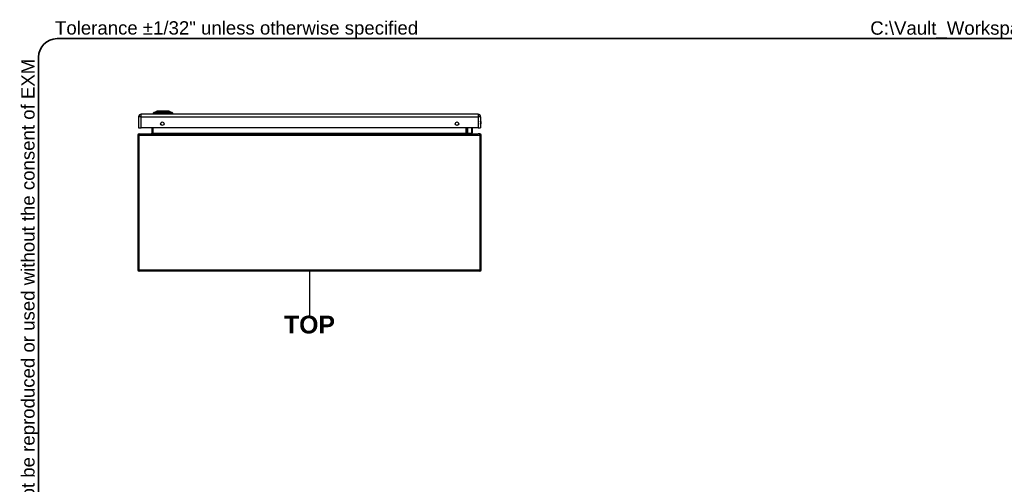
# Model space of a CAD drawing. Header units: inches. Extents: x 0 to 144, y -11 to 93.
# Tile 5 of 14: x 2 to 60, y 66 to 93. Entities that reach past the tile are written whole.
import ezdxf

# ---------------------------------------------------------------- set-up
doc = ezdxf.new("R2010")
doc.units = ezdxf.units.IN
doc.header["$LTSCALE"] = 8.616264
doc.header["$MEASUREMENT"] = 0
doc.layers.get('0').update_dxf_attribs({"lineweight": 25})
for name, color, linetype, lineweight in [('Sketch Geometry(ANSI)', 7, 'Continuous', 25), ('Symbols(ANSI)', 7, 'Continuous', 25), ('Visible Edges(ANSI)', 7, 'Continuous', 25), ('Visible Tangent Edges(ANSI)', 7, 'Continuous', 25)]:
    doc.layers.add(name, color=color, linetype=linetype, lineweight=lineweight)
doc.styles.add('Current-ANSI', font='arial.ttf')
doc.styles.add('Dimension-ANSI', font='arialbd.ttf')

# ---------------------------------------------------------------- blocks, each defined once
blk = doc.blocks.new('TOP')
at = {"layer": 'Sketch Geometry(ANSI)'}
blk.add_line((0, 0.15), (0, -0.15), dxfattribs=at)
at = {"layer": 'Symbols(ANSI)', "color": 7, "insert": (0, -0.2119), "char_height": 0.12, "attachment_point": 5, "style": 'Dimension-ANSI'}
blk.add_mtext('\\fArial|b1|i0;TOP', dxfattribs=at)
blk = doc.blocks.new('Borders 1_EXM - B (Inch)')
at = {"layer": 'Sketch Geometry(ANSI)', "linetype": 'Continuous', "lineweight": 35}
for p, q in [((16.3979, 10.6915), (0.5229, 10.6915)), ((0.3979, 10.5665), (0.3979, 0.2545))]:
    blk.add_line(p, q, dxfattribs=at)
blk.add_arc((0.5229, 10.5665), 0.125, 90, 180, dxfattribs=at)
at = {"layer": 'Symbols(ANSI)', "color": 7, "insert": (0.5091, 10.6919), "char_height": 0.09, "attachment_point": 7, "style": 'Current-ANSI'}
blk.add_mtext('Tolerance ±1/32" unless otherwise specified', dxfattribs=at)
at = {"layer": 'Symbols(ANSI)', "color": 7, "insert": (0.3979, 5.4193), "char_height": 0.09, "attachment_point": 7, "rotation": 90, "style": 'Current-ANSI'}
blk.add_mtext('This drawing is confidential and must not be reproduced or used without the consent of EXM', dxfattribs=at)
at = {"layer": 'Symbols(ANSI)', "color": 7, "style": 'Current-ANSI'}
blk.add_attdef('FILENAME_AND_PATH_001', (6.0203, 10.7181), '', height=0.09, dxfattribs=at)

msp = doc.modelspace()

# ---------------------------------------------------------------- linework, layer by layer
at = {"layer": 'Visible Edges(ANSI)'}
for p, q in [((10.1521, 87.8234), (10.3261, 87.8911)), ((10.3903, 87.8963), (10.9757, 87.8963)), ((11.0399, 87.8911), (11.2139, 87.8234)), ((9.2589, 87.5748), (9.2589, 86.9207)), ((29.0329, 87.7208), (9.4049, 87.7208)), ((10.1605, 87.7366), (10.0924, 87.7366)), ((10.1605, 87.7366), (10.2712, 87.7366)), ((11.0948, 87.7366), (10.2712, 87.7366)), ((10.2834, 87.7326), (10.2834, 87.7208)), ((11.0669, 87.7208), (11.0669, 87.7326)), ((11.0948, 87.7366), (11.2056, 87.7366)), ((11.2736, 87.7366), (11.2056, 87.7366)), ((29.1789, 87.5748), (29.1789, 86.9207)), ((9.2589, 86.9207), (9.4049, 86.9207)), ((29.0329, 86.9207), (9.4049, 86.9207)), ((10.0217, 86.9207), (10.0217, 86.6172)), ((28.3973, 86.6172), (28.3973, 86.9207)), ((28.4427, 86.622), (28.4031, 86.6616)), ((28.4567, 86.6162), (28.6729, 86.6162)), ((28.6813, 86.9207), (28.6923, 86.8637)), ((28.6926, 86.86), (28.6926, 86.6359)), ((29.0329, 86.9207), (29.1789, 86.9207)), ((9.2085, 86.5022), (9.2085, 78.6694)), ((9.2925, 86.5862), (29.0425, 86.5862)), ((29.1265, 86.5862), (29.0425, 86.5862)), ((29.2106, 78.6694), (29.2106, 86.5022)), ((29.1265, 78.5854), (9.2925, 78.5854))]:
    msp.add_line(p, q, dxfattribs=at)
at = {"layer": 'Visible Edges(ANSI)', "flags": 128}
msp.add_lwpolyline([(11.0382, 87.8914), (11.0377, 87.8914), (11.0365, 87.8914), (11.0343, 87.8915), (11.0313, 87.8915), (11.0275, 87.8915), (11.0229, 87.8915), (11.0174, 87.8915), (11.0111, 87.8915), (11.0041, 87.8915), (10.9962, 87.8916), (10.9876, 87.8916), (10.9782, 87.8916), (10.9682, 87.8916), (10.9575, 87.8916), (10.9462, 87.8917), (10.9342, 87.8917), (10.9217, 87.8917), (10.9085, 87.8916), (10.8948, 87.8916), (10.8805, 87.8916), (10.8659, 87.8916), (10.8507, 87.8916), (10.8351, 87.8915), (10.8191, 87.8915), (10.8027, 87.8915), (10.7861, 87.8915), (10.7693, 87.8915), (10.7522, 87.8915), (10.7351, 87.8915), (10.7178, 87.8914), (10.7004, 87.8914), (10.6829, 87.8914), (10.6654, 87.8914), (10.648, 87.8914), (10.6306, 87.8915), (10.6134, 87.8915), (10.5965, 87.8915), (10.5797, 87.8915), (10.5631, 87.8915), (10.5468, 87.8915), (10.5308, 87.8915), (10.5151, 87.8916), (10.4999, 87.8916), (10.4852, 87.8916), (10.471, 87.8916), (10.4573, 87.8916), (10.4441, 87.8917), (10.4316, 87.8917), (10.4196, 87.8917), (10.4082, 87.8916), (10.3976, 87.8916), (10.3876, 87.8916), (10.3782, 87.8916), (10.3697, 87.8916), (10.3618, 87.8915), (10.3548, 87.8915), (10.3485, 87.8915), (10.3431, 87.8915), (10.3385, 87.8915), (10.3347, 87.8915), (10.3317, 87.8915), (10.3296, 87.8914), (10.3283, 87.8914), (10.3279, 87.8914)], dxfattribs=at)
at = {"layer": 'Visible Edges(ANSI)'}
for centre in [(10.634, 87.1708), (27.8038, 87.1708)]:
    msp.add_circle(centre, 0.1015, dxfattribs=at)
for centre, radius, start, end in [((10.2094, 87.7202), 0.1181, 119.72912, 172.058703), ((10.1557, 87.8143), 0.00984, 111.250506, 119.72912), ((10.3279, 87.8865), 0.00492, 90.208768, 111.250506), ((10.3903, 87.8845), 0.0118, 90, 143.349305), ((10.9757, 87.8845), 0.0118, 36.650699, 90), ((11.0382, 87.8865), 0.00492, 68.749494, 89.791232), ((11.2103, 87.8143), 0.00984, 60.27088, 68.749494), ((11.1566, 87.7202), 0.1181, 7.941297, 60.27088), ((9.4049, 87.5748), 0.146, 90, 180), ((10.2637, 87.7326), 0.0197, 0, 11.536959), ((11.0866, 87.7326), 0.0197, 168.463041, 180), ((29.0329, 87.5748), 0.146, 0, 90), ((29.0259, 87.2288), 0.1875, 324.68636, 35.31364), ((9.9907, 86.6172), 0.031, 270, 0), ((28.417, 86.6755), 0.0197, 180, 225), ((28.4283, 86.6172), 0.031, 180, 270), ((28.4567, 86.6359), 0.0197, 225, 270), ((28.6729, 86.6359), 0.0197, 270, 0), ((28.6729, 86.86), 0.0197, 0, 10.940889), ((9.2925, 86.5022), 0.084, 90, 180), ((29.1265, 86.5022), 0.084, 0, 90), ((9.2925, 78.6694), 0.084, 180, 270), ((29.1265, 78.6694), 0.084, 270, 0)]:
    msp.add_arc(centre, radius, start, end, dxfattribs=at)
at = {"layer": 'Visible Tangent Edges(ANSI)'}
for p, q in [((10.1521, 87.8234), (10.3261, 87.8911)), ((10.2175, 87.8235), (10.2173, 87.8235)), ((10.291, 87.8235), (10.2906, 87.8235)), ((11.0755, 87.8235), (11.075, 87.8235)), ((11.1487, 87.8235), (11.1486, 87.8235)), ((9.4049, 87.5748), (9.2589, 87.5748)), ((9.4049, 87.5748), (9.4049, 87.7208)), ((9.4049, 86.9207), (9.4049, 87.5748)), ((9.4049, 87.5748), (29.0329, 87.5748)), ((11.0665, 87.7326), (10.2834, 87.7326)), ((11.0669, 87.7326), (11.0665, 87.7326)), ((11.0665, 87.7326), (11.0665, 87.7208)), ((29.0329, 87.7208), (29.0329, 87.5748)), ((29.0329, 87.5748), (29.0329, 86.9207)), ((29.1789, 87.5748), (29.0329, 87.5748)), ((10.0217, 86.6172), (10.1057, 86.6172)), ((10.1057, 86.6172), (10.1057, 86.9207)), ((10.1057, 86.6172), (10.1057, 86.5862)), ((10.1057, 86.6172), (28.3133, 86.6172)), ((28.3133, 86.9207), (28.3133, 86.6172)), ((28.3133, 86.6172), (28.3973, 86.6172)), ((28.3133, 86.5862), (28.3133, 86.6172)), ((28.417, 86.9207), (28.417, 86.6575)), ((28.417, 86.6575), (28.4567, 86.6162)), ((28.6729, 86.8495), (28.6597, 86.9207)), ((28.6729, 86.6162), (28.6729, 86.8495)), ((9.2085, 86.5022), (9.2925, 86.5022)), ((9.2925, 86.5862), (9.2925, 86.5022)), ((9.2925, 78.6694), (9.2925, 86.5022)), ((9.2925, 86.5022), (29.1265, 86.5022)), ((29.1265, 86.5022), (29.1265, 86.5862)), ((29.1265, 86.5022), (29.1265, 78.6694)), ((29.1265, 86.5022), (29.2106, 86.5022)), ((9.2085, 78.6694), (9.2925, 78.6694)), ((9.2925, 78.6694), (9.2925, 78.5854)), ((9.2925, 78.6694), (29.1265, 78.6694)), ((29.1265, 78.6694), (29.1265, 78.5854)), ((29.1265, 78.6694), (29.2106, 78.6694))]:
    msp.add_line(p, q, dxfattribs=at)
at = {"layer": 'Visible Tangent Edges(ANSI)', "flags": 128}
for points in [[(10.1508, 87.8228), (10.1509, 87.8228), (10.1513, 87.8228), (10.1518, 87.8228), (10.1526, 87.8228), (10.1536, 87.8228), (10.1549, 87.8228), (10.1564, 87.8228), (10.158, 87.8228), (10.16, 87.8228), (10.1621, 87.8228), (10.1645, 87.8228), (10.1671, 87.8228), (10.1699, 87.8227), (10.1729, 87.8227), (10.1762, 87.8227), (10.1797, 87.8227), (10.1834, 87.8227), (10.1873, 87.8227), (10.1914, 87.8227), (10.1958, 87.8226), (10.2004, 87.8226), (10.2052, 87.8226), (10.2102, 87.8226), (10.2154, 87.8226)], [(10.2173, 87.8235), (10.2121, 87.8235), (10.207, 87.8235), (10.2022, 87.8235), (10.1976, 87.8235), (10.1932, 87.8235), (10.189, 87.8235), (10.1851, 87.8235), (10.1813, 87.8235), (10.1778, 87.8235), (10.1745, 87.8235), (10.1714, 87.8235), (10.1686, 87.8235), (10.166, 87.8235), (10.1636, 87.8235), (10.1614, 87.8235), (10.1595, 87.8235), (10.1577, 87.8235), (10.1563, 87.8235), (10.155, 87.8235), (10.154, 87.8235), (10.1532, 87.8235), (10.1526, 87.8234), (10.1523, 87.8234), (10.1521, 87.8234)], [(10.2154, 87.8226), (10.2169, 87.8226), (10.2186, 87.8226), (10.2205, 87.8226), (10.2225, 87.8225), (10.2246, 87.8225), (10.227, 87.8225), (10.2294, 87.8225), (10.232, 87.8225), (10.2348, 87.8225), (10.2377, 87.8225), (10.2407, 87.8225), (10.2439, 87.8225), (10.2472, 87.8225), (10.2506, 87.8225), (10.2541, 87.8225), (10.2577, 87.8225), (10.2614, 87.8225), (10.2652, 87.8225), (10.2691, 87.8225), (10.2731, 87.8225), (10.2772, 87.8226), (10.2814, 87.8226), (10.2856, 87.8226), (10.2899, 87.8226)], [(10.2906, 87.8235), (10.2864, 87.8235), (10.2823, 87.8235), (10.2782, 87.8235), (10.2742, 87.8235), (10.2703, 87.8235), (10.2665, 87.8235), (10.2628, 87.8235), (10.2591, 87.8235), (10.2556, 87.8235), (10.2521, 87.8235), (10.2488, 87.8235), (10.2456, 87.8235), (10.2425, 87.8235), (10.2396, 87.8235), (10.2367, 87.8235), (10.234, 87.8235), (10.2314, 87.8235), (10.229, 87.8235), (10.2267, 87.8235), (10.2246, 87.8235), (10.2226, 87.8235), (10.2207, 87.8235), (10.219, 87.8235), (10.2175, 87.8235)], [(10.2899, 87.8226), (10.3216, 87.8226), (10.3536, 87.8226), (10.3859, 87.8227), (10.4184, 87.8227), (10.4512, 87.8227), (10.4842, 87.8228), (10.5173, 87.8228), (10.5505, 87.8228), (10.5838, 87.8228), (10.6171, 87.8228), (10.6505, 87.8228), (10.6837, 87.8228), (10.717, 87.8228), (10.7503, 87.8228), (10.7835, 87.8228), (10.8167, 87.8228), (10.8498, 87.8228), (10.8827, 87.8228), (10.9154, 87.8227), (10.948, 87.8227), (10.9804, 87.8227), (11.0126, 87.8226), (11.0445, 87.8226), (11.0762, 87.8226)], [(11.075, 87.8235), (11.0435, 87.8235), (11.0117, 87.8235), (10.9796, 87.8235), (10.9474, 87.8235), (10.9149, 87.8235), (10.8822, 87.8235), (10.8494, 87.8235), (10.8164, 87.8235), (10.7833, 87.8235), (10.7502, 87.8235), (10.7169, 87.8234), (10.6837, 87.8234), (10.6505, 87.8234), (10.6173, 87.8235), (10.584, 87.8235), (10.5508, 87.8235), (10.5177, 87.8235), (10.4847, 87.8235), (10.4518, 87.8235), (10.4191, 87.8235), (10.3867, 87.8235), (10.3545, 87.8235), (10.3226, 87.8235), (10.291, 87.8235)], [(10.3261, 87.8911), (10.3263, 87.8911), (10.3267, 87.8911), (10.3275, 87.8911), (10.3285, 87.8911), (10.3299, 87.8911), (10.3315, 87.8911), (10.3334, 87.8912), (10.3356, 87.8912), (10.3381, 87.8912), (10.3409, 87.8912), (10.344, 87.8912), (10.3473, 87.8912), (10.351, 87.8913), (10.3549, 87.8913), (10.3591, 87.8913), (10.3635, 87.8913), (10.3683, 87.8913), (10.3733, 87.8914), (10.3785, 87.8914), (10.384, 87.8914), (10.3897, 87.8914), (10.3957, 87.8914), (10.4019, 87.8915), (10.4084, 87.8915)], [(10.4084, 87.8915), (10.4102, 87.8915), (10.412, 87.8915), (10.4138, 87.8915), (10.4156, 87.8915), (10.4175, 87.8915), (10.4193, 87.8915), (10.4212, 87.8915), (10.4231, 87.8915), (10.425, 87.8915), (10.4269, 87.8915), (10.4289, 87.8915), (10.4308, 87.8915), (10.4328, 87.8915), (10.4348, 87.8915), (10.4368, 87.8915), (10.4388, 87.8915), (10.4408, 87.8915), (10.4429, 87.8915), (10.4449, 87.8915), (10.447, 87.8915), (10.4491, 87.8915), (10.4512, 87.8915), (10.4533, 87.8915), (10.4554, 87.8915)], [(10.4554, 87.8915), (10.4716, 87.8914), (10.4885, 87.8914), (10.506, 87.8914), (10.5242, 87.8913), (10.5429, 87.8913), (10.5621, 87.8912), (10.5816, 87.8912), (10.6014, 87.8912), (10.6215, 87.8911), (10.6419, 87.8911), (10.6624, 87.8911), (10.6831, 87.8911), (10.7037, 87.8911), (10.7243, 87.8911), (10.7447, 87.8911), (10.7648, 87.8912), (10.7847, 87.8912), (10.8043, 87.8912), (10.8234, 87.8913), (10.8421, 87.8913), (10.8602, 87.8914), (10.8777, 87.8914), (10.8945, 87.8914), (10.9106, 87.8915)], [(10.9106, 87.8915), (10.9127, 87.8915), (10.9148, 87.8915), (10.917, 87.8915), (10.919, 87.8915), (10.9211, 87.8915), (10.9232, 87.8915), (10.9252, 87.8915), (10.9272, 87.8915), (10.9293, 87.8915), (10.9313, 87.8915), (10.9332, 87.8915), (10.9352, 87.8915), (10.9372, 87.8915), (10.9391, 87.8915), (10.941, 87.8915), (10.9429, 87.8915), (10.9448, 87.8915), (10.9467, 87.8915), (10.9486, 87.8915), (10.9504, 87.8915), (10.9523, 87.8915), (10.9541, 87.8915), (10.9559, 87.8915), (10.9577, 87.8915)], [(10.9577, 87.8915), (10.9641, 87.8915), (10.9703, 87.8914), (10.9763, 87.8914), (10.982, 87.8914), (10.9875, 87.8914), (10.9927, 87.8914), (10.9977, 87.8913), (11.0025, 87.8913), (11.0069, 87.8913), (11.0111, 87.8913), (11.0151, 87.8913), (11.0187, 87.8912), (11.0221, 87.8912), (11.0251, 87.8912), (11.0279, 87.8912), (11.0304, 87.8912), (11.0327, 87.8912), (11.0346, 87.8911), (11.0362, 87.8911), (11.0375, 87.8911), (11.0386, 87.8911), (11.0393, 87.8911), (11.0398, 87.8911), (11.0399, 87.8911)], [(11.1486, 87.8235), (11.147, 87.8235), (11.1453, 87.8235), (11.1435, 87.8235), (11.1415, 87.8235), (11.1393, 87.8235), (11.137, 87.8235), (11.1346, 87.8235), (11.132, 87.8235), (11.1293, 87.8235), (11.1265, 87.8235), (11.1235, 87.8235), (11.1204, 87.8235), (11.1172, 87.8235), (11.1139, 87.8235), (11.1105, 87.8235), (11.1069, 87.8235), (11.1033, 87.8235), (11.0996, 87.8235), (11.0957, 87.8235), (11.0918, 87.8235), (11.0878, 87.8235), (11.0838, 87.8235), (11.0797, 87.8235), (11.0755, 87.8235)], [(11.0762, 87.8226), (11.0804, 87.8226), (11.0847, 87.8226), (11.0888, 87.8226), (11.0929, 87.8225), (11.0969, 87.8225), (11.1008, 87.8225), (11.1046, 87.8225), (11.1084, 87.8225), (11.112, 87.8225), (11.1155, 87.8225), (11.1189, 87.8225), (11.1222, 87.8225), (11.1253, 87.8225), (11.1283, 87.8225), (11.1312, 87.8225), (11.134, 87.8225), (11.1366, 87.8225), (11.1391, 87.8225), (11.1414, 87.8225), (11.1436, 87.8225), (11.1456, 87.8226), (11.1474, 87.8226), (11.1491, 87.8226), (11.1506, 87.8226)], [(11.2139, 87.8234), (11.2138, 87.8234), (11.2135, 87.8234), (11.2129, 87.8235), (11.2121, 87.8235), (11.2111, 87.8235), (11.2098, 87.8235), (11.2083, 87.8235), (11.2066, 87.8235), (11.2047, 87.8235), (11.2025, 87.8235), (11.2001, 87.8235), (11.1975, 87.8235), (11.1946, 87.8235), (11.1916, 87.8235), (11.1883, 87.8235), (11.1847, 87.8235), (11.181, 87.8235), (11.177, 87.8235), (11.1728, 87.8235), (11.1684, 87.8235), (11.1638, 87.8235), (11.159, 87.8235), (11.154, 87.8235), (11.1487, 87.8235)], [(11.1506, 87.8226), (11.1558, 87.8226), (11.1609, 87.8226), (11.1657, 87.8226), (11.1702, 87.8226), (11.1746, 87.8227), (11.1787, 87.8227), (11.1827, 87.8227), (11.1864, 87.8227), (11.1899, 87.8227), (11.1931, 87.8227), (11.1962, 87.8227), (11.199, 87.8228), (11.2016, 87.8228), (11.204, 87.8228), (11.2061, 87.8228), (11.208, 87.8228), (11.2097, 87.8228), (11.2112, 87.8228), (11.2124, 87.8228), (11.2134, 87.8228), (11.2142, 87.8228), (11.2148, 87.8228), (11.2151, 87.8228), (11.2152, 87.8228)]]:
    msp.add_lwpolyline(points, dxfattribs=at)
at = {"layer": 'Visible Tangent Edges(ANSI)'}
for centre, radius, start, end in [((10.3279, 87.8865), 0.00492, 90.208768, 111.250506), ((29.0259, 87.2288), 0.1678, 335.743923, 24.256077)]:
    msp.add_arc(centre, radius, start, end, dxfattribs=at)
for centre, major_axis, ratio, start_param, end_param in [((10.2712, 87.7202), (0, 0.1181), 0.9468057, 0.5228377, 1.4321946), ((10.2201, 87.8141), (0.00009, 0.00984), 0.9484053, 0.2908385, 0.5314847), ((10.3089, 87.7202), (0, 0.1181), 0.3218057, 0.5228377, 1.4321946), ((10.2915, 87.8141), (-0.00003, 0.00984), 0.3170474, 0.281217, 0.5218633), ((10.3903, 87.8845), (0, 0.0118), 0.9718197, 0, 0.9310608), ((10.9757, 87.8845), (0, 0.0118), 0.9718197, 5.3521246, 6.2831853), ((11.0746, 87.8141), (0.00003, 0.00984), 0.3170474, 5.761322, 6.0019683), ((11.0572, 87.7202), (0, 0.1181), 0.3218057, 4.8509908, 5.7603476), ((11.146, 87.8141), (-0.00009, 0.00984), 0.9484053, 5.7517006, 5.9923469), ((11.0948, 87.7202), (0, -0.1181), 0.9468057, 1.7093981, 2.6187549), ((11.0854, 87.7326), (0, 0.0197), 0.9595513, 1.3694384, 1.5707963), ((28.417, 86.6755), (-0.0197, 0), 0.9174503, 0, 1.5707963), ((28.417, 86.6755), (-0.0139, -0.0139), 0.8524616, 0, 0.8648749), ((28.6729, 86.86), (0.0193, 0.0037), 0.5264422, 4.6109717, 6.2831853), ((28.6729, 86.86), (0.0197, 0), 0.5334331, 4.712389, 6.2831853)]:
    msp.add_ellipse(centre, major_axis=major_axis, ratio=ratio, start_param=start_param, end_param=end_param, dxfattribs=at)

# ---------------------------------------------------------------- block references
at = {"xscale": 8.6162636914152, "yscale": 8.6162636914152, "zscale": 8.6162636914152}
msp.add_blockref('Borders 1_EXM - B (Inch)', (0, 0), dxfattribs=at).add_auto_attribs({'FILENAME_AND_PATH_001': 'C:\\Vault_Workspace\\Inventor_Dwg\\BoxCad\\Result\\5412ES202008\\5412ES202008.idw'})
msp.add_blockref('TOP', (19.2095, 77.2963), dxfattribs=at)

doc.saveas('drawing.dxf')
